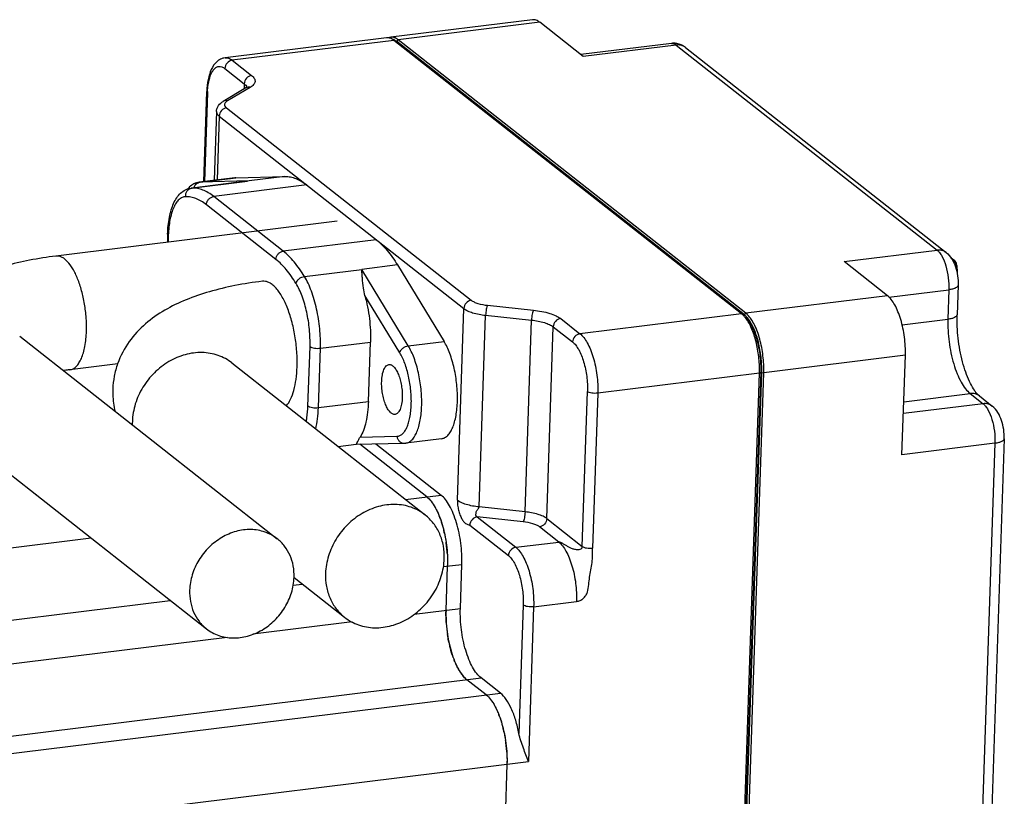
# Model space of a CAD drawing. Header units: millimetres. Extents: x 2752 to 3264, y 1607 to 1975.
# Tile 5 of 11: x 2810 to 2842, y 1649 to 1674. Entities that reach past the tile are written whole.
import ezdxf

# ---------------------------------------------------------------- set-up
doc = ezdxf.new("R2010")
doc.units = ezdxf.units.MM

msp = doc.modelspace()

# ---------------------------------------------------------------- linework, layer by layer
at = {"color": 7, "linetype": 'Continuous'}
for p, q in [((2826.921, 1674.193), (2822.302, 1673.623)), ((2827.158, 1674.112), (2822.539, 1673.542)), ((2828.576, 1672.997), (2827.158, 1674.112)), ((2822.162, 1673.605), (2816.889, 1672.954)), ((2822.399, 1673.524), (2817.126, 1672.873)), ((2833.743, 1664.603), (2822.399, 1673.524)), ((2822.49, 1673.488), (2822.539, 1673.542)), ((2833.835, 1664.567), (2822.49, 1673.488)), ((2833.883, 1664.621), (2822.539, 1673.542)), ((2831.452, 1673.425), (2828.496, 1673.06)), ((2831.61, 1673.371), (2828.576, 1672.997)), ((2831.61, 1673.371), (2840.118, 1666.681)), ((2831.91, 1673.293), (2840.418, 1666.602)), ((2816.884, 1672.604), (2817.515, 1672.108)), ((2817.126, 1672.873), (2817.756, 1672.378)), ((2817.572, 1671.97), (2816.83, 1671.534)), ((2817.71, 1671.99), (2816.968, 1671.554)), ((2817.515, 1672.108), (2817.509, 1671.933)), ((2816.197, 1668.916), (2816.296, 1671.852)), ((2816.318, 1671.814), (2816.221, 1668.919)), ((2816.94, 1671.321), (2824.923, 1665.043)), ((2816.608, 1671.202), (2816.533, 1668.958)), ((2816.698, 1671.052), (2816.628, 1668.97)), ((2816.698, 1671.052), (2824.682, 1664.774)), ((2817.242, 1669.044), (2818.846, 1669.081)), ((2818.846, 1669.081), (2817.68, 1668.936)), ((2815.78, 1668.704), (2817.619, 1668.931)), ((2817.679, 1668.936), (2815.813, 1668.706)), ((2817.214, 1669.042), (2816.047, 1668.898)), ((2816.075, 1668.9), (2816.047, 1668.898)), ((2816.075, 1668.9), (2817.242, 1669.044)), ((2817.68, 1668.936), (2816.075, 1668.9)), ((2819.556, 1668.805), (2816.523, 1668.431)), ((2817.242, 1669.044), (2817.214, 1669.042)), ((2817.679, 1668.936), (2817.619, 1668.931)), ((2815.813, 1668.706), (2815.78, 1668.704)), ((2818.791, 1666.646), (2816.523, 1668.431)), ((2818.55, 1666.377), (2816.281, 1668.161)), ((2820.552, 1667.62), (2811.372, 1666.487)), ((2815.017, 1667.206), (2815.008, 1666.936)), ((2815.04, 1667.169), (2815.032, 1666.939)), ((2821.824, 1667.021), (2818.791, 1666.646)), ((2837.085, 1666.306), (2840.118, 1666.681)), ((2822.515, 1666.195), (2821.349, 1666.051)), ((2822.515, 1666.195), (2824.034, 1663.702)), ((2838.503, 1665.191), (2837.085, 1666.306)), ((2840.565, 1666.445), (2840.68, 1666.355)), ((2840.582, 1666.416), (2840.65, 1666.363)), ((2840.65, 1666.363), (2840.615, 1666.358)), ((2819.482, 1665.82), (2821.349, 1666.051)), ((2822.868, 1663.558), (2821.349, 1666.051)), ((2840.777, 1666.054), (2840.772, 1665.921)), ((2840.807, 1665.536), (2840.775, 1664.573)), ((2822.592, 1663.33), (2821.453, 1665.198)), ((2838.546, 1665.146), (2840.506, 1665.388)), ((2840.506, 1665.388), (2840.473, 1664.425)), ((2825.455, 1664.88), (2826.953, 1664.721)), ((2838.503, 1665.191), (2833.883, 1664.621)), ((2824.47, 1658.519), (2824.682, 1664.774)), ((2825.18, 1658.301), (2825.391, 1664.556)), ((2825.391, 1664.556), (2826.889, 1664.397)), ((2833.743, 1664.603), (2828.47, 1663.952)), ((2833.785, 1664.567), (2833.743, 1664.603)), ((2833.835, 1664.567), (2833.883, 1664.621)), ((2826.678, 1658.141), (2826.889, 1664.397)), ((2827.84, 1664.448), (2828.47, 1663.952)), ((2838.981, 1664.241), (2840.473, 1664.425)), ((2827.387, 1657.923), (2827.599, 1664.178)), ((2827.599, 1664.178), (2828.229, 1663.683)), ((2810.191, 1663.873), (2818.594, 1657.264)), ((2820, 1663.481), (2821.633, 1663.682)), ((2821.568, 1661.743), (2821.633, 1663.682)), ((2822.868, 1663.558), (2824.034, 1663.702)), ((2819.596, 1661.595), (2819.662, 1663.534)), ((2819.934, 1661.541), (2820, 1663.481)), ((2813.389, 1662.97), (2811.83, 1662.777)), ((2817.116, 1662.998), (2823.419, 1658.042)), ((2839.084, 1663.252), (2834.465, 1662.681)), ((2838.975, 1660.004), (2839.084, 1663.252)), ((2834.325, 1662.664), (2829.052, 1662.013)), ((2833.219, 1629.944), (2834.325, 1662.664)), ((2833.27, 1629.989), (2834.376, 1662.709)), ((2833.291, 1629.972), (2834.397, 1662.692)), ((2833.359, 1629.961), (2834.465, 1662.681)), ((2834.325, 1662.664), (2834.376, 1662.709)), ((2834.397, 1662.692), (2834.465, 1662.681)), ((2828.543, 1657.015), (2828.713, 1662.067)), ((2829.052, 1662.013), (2828.881, 1656.961)), ((2839.033, 1661.734), (2841.2, 1662.001)), ((2841.2, 1662.001), (2841.62, 1661.671)), ((2819.934, 1661.541), (2821.568, 1661.743)), ((2841.62, 1661.671), (2839.02, 1661.35)), ((2841.5, 1661.923), (2841.92, 1661.592)), ((2807.881, 1660.935), (2816.284, 1654.327)), ((2821.162, 1660.345), (2822.739, 1660.381)), ((2821.297, 1660.581), (2822.5, 1660.608)), ((2823.955, 1660.529), (2822.789, 1660.385)), ((2842.008, 1660.378), (2838.975, 1660.004)), ((2842.008, 1660.378), (2841.122, 1634.154)), ((2842.309, 1660.526), (2841.423, 1634.302)), ((2820.581, 1660.273), (2821.163, 1660.345)), ((2823.47, 1658.634), (2821.29, 1660.348)), ((2821.815, 1660.36), (2823.937, 1658.691)), ((2822.775, 1658.548), (2823.937, 1658.691)), ((2826.678, 1658.141), (2825.18, 1658.301)), ((2826.614, 1657.817), (2825.116, 1657.977)), ((2825.116, 1657.977), (2826.376, 1656.985)), ((2827.387, 1657.923), (2828.543, 1657.015)), ((2824.874, 1657.707), (2826.135, 1656.716)), ((2827.776, 1657.158), (2827.146, 1657.654)), ((2812.525, 1657.282), (2793.139, 1654.889)), ((2826.376, 1656.985), (2827.776, 1657.158)), ((2824.007, 1656.354), (2824.615, 1656.429)), ((2824.1, 1654.928), (2824.149, 1656.371)), ((2824.567, 1654.985), (2824.615, 1656.429)), ((2819.141, 1655.999), (2820.792, 1654.701)), ((2819.106, 1655.749), (2819.412, 1655.786)), ((2795.401, 1652.822), (2815.104, 1655.255)), ((2823.059, 1654.799), (2824.567, 1654.985)), ((2826.619, 1655.1), (2826.478, 1650.915)), ((2826.958, 1655.046), (2826.787, 1649.994)), ((2826.958, 1655.046), (2828.357, 1655.219)), ((2821.036, 1654.549), (2817.802, 1654.15)), ((2816.961, 1654.046), (2795.814, 1651.435)), ((2795.855, 1649.094), (2825.245, 1652.723)), ((2825.875, 1652.227), (2825.245, 1652.723)), ((2825.409, 1652.17), (2824.778, 1652.665)), ((2795.835, 1648.519), (2825.875, 1652.227)), ((2795.756, 1646.163), (2826.787, 1649.994)), ((2826.087, 1649.907), (2825.55, 1634.029))]:
    msp.add_line(p, q, dxfattribs=at)
for centre, radius, start, end in [((2822.335, 1673.369), 0.256, 107.0065, 112.5439), ((2822.187, 1673.329), 0.279, 75.4378, 79.5281), ((2822.332, 1673.381), 0.244, 97.0734, 106.9969), ((2831.524, 1672.834), 0.596, 81.7118, 97.0071), ((2831.524, 1672.835), 0.595, 80.352, 81.6731), ((2817.662, 1671.816), 0.178, 105.4991, 120.3613), ((2818.943, 1671.725), 2.626, 177.2678, 178.0663), ((2831.073, 1662.774), 3.254, 358.0667, 358.8153), ((2831.285, 1662.797), 3.114, 358.065, 358.3642), ((2841.87, 1662.375), 0.584, 225.2509, 227.7363), ((2815.904, 1661.02), 2.039, 178.0601, 181.2617), ((2822.728, 1660.879), 0.498, 271.3033, 277.0335), ((2821.051, 1656.877), 3.045, 19.7317, 21.7151), ((2819.998, 1656.554), 4.146, 12.2479, 13.8621), ((2819.633, 1656.483), 4.518, 6.0456, 8.6232), ((2819.691, 1656.488), 4.46, 3.5123, 6.0542), ((2828.557, 1654.811), 4.46, 183.5123, 186.0542), ((2828.615, 1654.816), 4.518, 186.0456, 188.6232), ((2828.25, 1654.745), 4.146, 192.2479, 193.8621), ((2827.198, 1654.422), 3.045, 199.7317, 201.7151), ((2822.989, 1650.414), 3.045, 19.7317, 21.7151), ((2821.936, 1650.091), 4.146, 12.2479, 13.8621), ((2821.572, 1650.019), 4.518, 6.0456, 8.6232), ((2821.63, 1650.024), 4.46, 3.5123, 6.0542)]:
    msp.add_arc(centre, radius, start, end, dxfattribs=at)
for points, knots in [([(2827.158, 1674.112), (2827.122, 1674.14), (2827.048, 1674.186), (2826.96, 1674.198), (2826.921, 1674.193)], [0, 0, 0, 0, 0.538165, 1, 1, 1, 1]), ([(2822.399, 1673.524), (2822.387, 1673.533), (2822.344, 1673.565), (2822.295, 1673.589), (2822.257, 1673.599)], [0, 0, 0, 0, 0.271935, 1, 1, 1, 1]), ([(2822.436, 1673.603), (2822.425, 1673.608), (2822.382, 1673.622), (2822.335, 1673.627), (2822.302, 1673.623)], [0, 0, 0, 0, 0.263665, 1, 1, 1, 1]), ([(2822.49, 1673.488), (2822.479, 1673.497), (2822.438, 1673.527), (2822.39, 1673.55), (2822.354, 1673.559)], [0, 0, 0, 0, 0.271934, 1, 1, 1, 1]), ([(2822.539, 1673.542), (2822.53, 1673.548), (2822.498, 1673.572), (2822.463, 1673.592), (2822.436, 1673.603)], [0, 0, 0, 0, 0.26608, 1, 1, 1, 1]), ([(2831.452, 1673.425), (2831.478, 1673.429), (2831.536, 1673.421), (2831.586, 1673.39), (2831.61, 1673.371)], [0, 0, 0, 0, 0.462, 1, 1, 1, 1]), ([(2831.91, 1673.293), (2831.869, 1673.325), (2831.771, 1673.373), (2831.663, 1673.378), (2831.61, 1673.371)], [0, 0, 0, 0, 0.489877, 1, 1, 1, 1]), ([(2831.91, 1673.293), (2831.869, 1673.325), (2831.778, 1673.381), (2831.676, 1673.412), (2831.624, 1673.421)], [0, 0, 0, 0, 0.495864, 1, 1, 1, 1]), ([(2816.889, 1672.954), (2816.838, 1672.948), (2816.739, 1672.918), (2816.57, 1672.8), (2816.421, 1672.568), (2816.325, 1672.231), (2816.3, 1671.984), (2816.296, 1671.852)], [0, 0, 0, 0, 0.113277, 0.224877, 0.451309, 0.706821, 1, 1, 1, 1]), ([(2816.889, 1672.954), (2816.928, 1672.959), (2817.016, 1672.947), (2817.09, 1672.902), (2817.126, 1672.873)], [0, 0, 0, 0, 0.461835, 1, 1, 1, 1]), ([(2816.32, 1671.851), (2816.323, 1671.924), (2816.336, 1672.063), (2816.373, 1672.257), (2816.428, 1672.42), (2816.497, 1672.548), (2816.582, 1672.637), (2816.683, 1672.68), (2816.791, 1672.666), (2816.854, 1672.628), (2816.884, 1672.604)], [0, 0, 0, 0, 0.188662, 0.358695, 0.506077, 0.629168, 0.729691, 0.815366, 0.900639, 1, 1, 1, 1]), ([(2817.126, 1672.873), (2817.063, 1672.866), (2816.941, 1672.797), (2816.887, 1672.668), (2816.884, 1672.604)], [0, 0, 0, 0, 0.496227, 1, 1, 1, 1]), ([(2817.756, 1672.378), (2817.693, 1672.37), (2817.571, 1672.301), (2817.517, 1672.173), (2817.515, 1672.108)], [0, 0, 0, 0, 0.496227, 1, 1, 1, 1]), ([(2817.756, 1672.378), (2817.775, 1672.363), (2817.808, 1672.333), (2817.846, 1672.283), (2817.868, 1672.23), (2817.872, 1672.158), (2817.821, 1672.063), (2817.751, 1672.014), (2817.71, 1671.99)], [0, 0, 0, 0, 0.146397, 0.27268, 0.383329, 0.486397, 0.707344, 1, 1, 1, 1]), ([(2817.515, 1672.108), (2817.522, 1672.102), (2817.55, 1672.079), (2817.574, 1672.052), (2817.586, 1672.029)], [0, 0, 0, 0, 0.278878, 1, 1, 1, 1]), ([(2817.612, 1671.993), (2817.614, 1671.997), (2817.614, 1671.999), (2817.618, 1672.004), (2817.616, 1672.002), (2817.614, 1672), (2817.608, 1671.995), (2817.6, 1671.988), (2817.587, 1671.979), (2817.577, 1671.973), (2817.572, 1671.97)], [0, 0, 0, 0, 0.160462, 0.168771, 0.173657, 0.22435, 0.33254, 0.499014, 0.721986, 1, 1, 1, 1]), ([(2817.586, 1672.029), (2817.588, 1672.026), (2817.595, 1672.013), (2817.599, 1672), (2817.602, 1671.989)], [0, 0, 0, 0, 0.261024, 1, 1, 1, 1]), ([(2817.71, 1671.99), (2817.702, 1671.992), (2817.67, 1671.997), (2817.637, 1671.994), (2817.614, 1671.988)], [0, 0, 0, 0, 0.256785, 1, 1, 1, 1]), ([(2816.296, 1671.852), (2816.296, 1671.848), (2816.298, 1671.833), (2816.309, 1671.821), (2816.318, 1671.814)], [0, 0, 0, 0, 0.21414, 1, 1, 1, 1]), ([(2816.608, 1671.202), (2816.61, 1671.238), (2816.624, 1671.31), (2816.691, 1671.433), (2816.772, 1671.5), (2816.83, 1671.534)], [0, 0, 0, 0, 0.262929, 0.516916, 1, 1, 1, 1]), ([(2816.94, 1671.321), (2816.877, 1671.314), (2816.755, 1671.245), (2816.701, 1671.116), (2816.698, 1671.052)], [0, 0, 0, 0, 0.496227, 1, 1, 1, 1]), ([(2816.968, 1671.554), (2816.944, 1671.559), (2816.896, 1671.562), (2816.85, 1671.546), (2816.83, 1671.534)], [0, 0, 0, 0, 0.510284, 1, 1, 1, 1]), ([(2816.873, 1671.441), (2816.87, 1671.421), (2816.884, 1671.371), (2816.919, 1671.338), (2816.94, 1671.321)], [0, 0, 0, 0, 0.437392, 1, 1, 1, 1]), ([(2816.901, 1671.5), (2816.897, 1671.496), (2816.884, 1671.478), (2816.875, 1671.457), (2816.873, 1671.441)], [0, 0, 0, 0, 0.273694, 1, 1, 1, 1]), ([(2816.968, 1671.554), (2816.961, 1671.55), (2816.937, 1671.535), (2816.914, 1671.516), (2816.901, 1671.5)], [0, 0, 0, 0, 0.278153, 1, 1, 1, 1]), ([(2816.608, 1671.202), (2816.607, 1671.175), (2816.628, 1671.115), (2816.672, 1671.073), (2816.698, 1671.052)], [0, 0, 0, 0, 0.43881, 1, 1, 1, 1]), ([(2818.846, 1669.081), (2818.905, 1669.082), (2819.025, 1669.071), (2819.205, 1669.019), (2819.385, 1668.929), (2819.499, 1668.85), (2819.556, 1668.805)], [0, 0, 0, 0, 0.225922, 0.463833, 0.720277, 1, 1, 1, 1]), ([(2816.047, 1668.898), (2816.017, 1668.894), (2815.959, 1668.882), (2815.849, 1668.836), (2815.777, 1668.783), (2815.735, 1668.742)], [0, 0, 0, 0, 0.253284, 0.502511, 1, 1, 1, 1]), ([(2815.876, 1668.716), (2815.883, 1668.74), (2815.902, 1668.786), (2815.947, 1668.843), (2816.007, 1668.884), (2816.052, 1668.897), (2816.075, 1668.9)], [0, 0, 0, 0, 0.258486, 0.51128, 0.757918, 1, 1, 1, 1]), ([(2815.017, 1667.206), (2815.023, 1667.389), (2815.049, 1667.655), (2815.129, 1667.986), (2815.206, 1668.201), (2815.306, 1668.387), (2815.433, 1668.542), (2815.566, 1668.638), (2815.685, 1668.686), (2815.748, 1668.7), (2815.78, 1668.704)], [0, 0, 0, 0, 0.303137, 0.439344, 0.56448, 0.679729, 0.788138, 0.893915, 0.9466, 1, 1, 1, 1]), ([(2815.607, 1668.423), (2815.569, 1668.422), (2815.489, 1668.404), (2815.382, 1668.33), (2815.288, 1668.217), (2815.207, 1668.066), (2815.14, 1667.881), (2815.089, 1667.666), (2815.054, 1667.425), (2815.043, 1667.257), (2815.04, 1667.169)], [0, 0, 0, 0, 0.07722, 0.161305, 0.259093, 0.374031, 0.506961, 0.657023, 0.822294, 1, 1, 1, 1]), ([(2815.607, 1668.423), (2815.603, 1668.456), (2815.608, 1668.523), (2815.65, 1668.614), (2815.721, 1668.681), (2815.782, 1668.702), (2815.813, 1668.706)], [0, 0, 0, 0, 0.259106, 0.513661, 0.760247, 1, 1, 1, 1]), ([(2816.281, 1668.161), (2816.227, 1668.204), (2816.119, 1668.279), (2815.948, 1668.364), (2815.777, 1668.414), (2815.662, 1668.424), (2815.607, 1668.423)], [0, 0, 0, 0, 0.279727, 0.536171, 0.774079, 1, 1, 1, 1]), ([(2816.523, 1668.431), (2816.466, 1668.475), (2816.352, 1668.555), (2816.171, 1668.644), (2815.992, 1668.697), (2815.871, 1668.707), (2815.813, 1668.706)], [0, 0, 0, 0, 0.279728, 0.536171, 0.774079, 1, 1, 1, 1]), ([(2816.281, 1668.161), (2816.282, 1668.193), (2816.297, 1668.259), (2816.351, 1668.343), (2816.429, 1668.406), (2816.491, 1668.427), (2816.523, 1668.431)], [0, 0, 0, 0, 0.24777, 0.503543, 0.757298, 1, 1, 1, 1]), ([(2815.04, 1667.169), (2815.033, 1667.174), (2815.022, 1667.185), (2815.017, 1667.2), (2815.017, 1667.206)], [0, 0, 0, 0, 0.560771, 1, 1, 1, 1]), ([(2821.824, 1667.021), (2821.954, 1666.919), (2822.208, 1666.659), (2822.414, 1666.362), (2822.515, 1666.195)], [0, 0, 0, 0, 0.458957, 1, 1, 1, 1]), ([(2811.372, 1666.487), (2811.085, 1666.451), (2810.528, 1666.364), (2809.729, 1666.177), (2808.994, 1665.932), (2808.322, 1665.616), (2807.717, 1665.206), (2807.199, 1664.671), (2806.892, 1664.11), (2806.752, 1663.61), (2806.722, 1663.348), (2806.717, 1663.216)], [0, 0, 0, 0, 0.140408, 0.272775, 0.39704, 0.515193, 0.631113, 0.749478, 0.872756, 0.936128, 1, 1, 1, 1]), ([(2812.368, 1664.029), (2812.373, 1664.176), (2812.367, 1664.475), (2812.314, 1664.92), (2812.222, 1665.348), (2812.094, 1665.735), (2811.94, 1666.059), (2811.788, 1666.275), (2811.656, 1666.396), (2811.562, 1666.456), (2811.466, 1666.488), (2811.402, 1666.49), (2811.372, 1666.487)], [0, 0, 0, 0, 0.155683, 0.315785, 0.472365, 0.617758, 0.745397, 0.850768, 0.894785, 0.93347, 0.967932, 1, 1, 1, 1]), ([(2818.55, 1666.377), (2818.551, 1666.409), (2818.566, 1666.475), (2818.62, 1666.559), (2818.697, 1666.621), (2818.76, 1666.643), (2818.791, 1666.646)], [0, 0, 0, 0, 0.24777, 0.503543, 0.757298, 1, 1, 1, 1]), ([(2819.482, 1665.82), (2819.381, 1665.987), (2819.175, 1666.284), (2818.921, 1666.544), (2818.791, 1666.646)], [0, 0, 0, 0, 0.541053, 1, 1, 1, 1]), ([(2840.418, 1666.602), (2840.377, 1666.634), (2840.28, 1666.682), (2840.171, 1666.687), (2840.118, 1666.681)], [0, 0, 0, 0, 0.489879, 1, 1, 1, 1]), ([(2840.118, 1666.681), (2840.148, 1666.657), (2840.207, 1666.594), (2840.315, 1666.425), (2840.42, 1666.151), (2840.496, 1665.782), (2840.51, 1665.519), (2840.506, 1665.388)], [0, 0, 0, 0, 0.083964, 0.185085, 0.431741, 0.715227, 1, 1, 1, 1]), ([(2840.418, 1666.602), (2840.491, 1666.545), (2840.615, 1666.398), (2840.732, 1666.132), (2840.798, 1665.841), (2840.811, 1665.637), (2840.807, 1665.536)], [0, 0, 0, 0, 0.237267, 0.480962, 0.739352, 1, 1, 1, 1]), ([(2819.206, 1665.592), (2819.11, 1665.75), (2818.915, 1666.033), (2818.673, 1666.28), (2818.55, 1666.377)], [0, 0, 0, 0, 0.541053, 1, 1, 1, 1]), ([(2840.65, 1666.363), (2840.653, 1666.36), (2840.669, 1666.345), (2840.681, 1666.327), (2840.689, 1666.313)], [0, 0, 0, 0, 0.215299, 1, 1, 1, 1]), ([(2840.723, 1666.301), (2840.72, 1666.307), (2840.708, 1666.326), (2840.693, 1666.344), (2840.68, 1666.355)], [0, 0, 0, 0, 0.266878, 1, 1, 1, 1]), ([(2840.689, 1666.313), (2840.703, 1666.288), (2840.725, 1666.23), (2840.738, 1666.17), (2840.742, 1666.138)], [0, 0, 0, 0, 0.465262, 1, 1, 1, 1]), ([(2840.773, 1666.141), (2840.771, 1666.156), (2840.761, 1666.211), (2840.744, 1666.266), (2840.723, 1666.301)], [0, 0, 0, 0, 0.268358, 1, 1, 1, 1]), ([(2821.453, 1665.198), (2821.431, 1665.278), (2821.395, 1665.468), (2821.374, 1665.71), (2821.36, 1665.913), (2821.353, 1666.006), (2821.349, 1666.051)], [0, 0, 0, 0, 0.288304, 0.673735, 0.844443, 1, 1, 1, 1]), ([(2840.742, 1666.138), (2840.745, 1666.116), (2840.747, 1666.088), (2840.747, 1666.059), (2840.747, 1666.052)], [0, 0, 0, 0, 0.755537, 1, 1, 1, 1]), ([(2840.777, 1666.054), (2840.777, 1666.05), (2840.765, 1666.042), (2840.754, 1666.04), (2840.747, 1666.039)], [0, 0, 0, 0, 0.353856, 1, 1, 1, 1]), ([(2840.777, 1666.054), (2840.777, 1666.061), (2840.778, 1666.09), (2840.775, 1666.119), (2840.773, 1666.141)], [0, 0, 0, 0, 0.243788, 1, 1, 1, 1]), ([(2818.108, 1665.665), (2817.808, 1665.628), (2817.228, 1665.537), (2816.394, 1665.339), (2815.624, 1665.078), (2814.917, 1664.739), (2814.277, 1664.294), (2813.732, 1663.711), (2813.411, 1663.106), (2813.265, 1662.57), (2813.233, 1662.29), (2813.229, 1662.149)], [0, 0, 0, 0, 0.138173, 0.268708, 0.391759, 0.509667, 0.626473, 0.746501, 0.871438, 0.9355, 1, 1, 1, 1]), ([(2819.24, 1662.87), (2819.246, 1663.038), (2819.239, 1663.378), (2819.179, 1663.883), (2819.074, 1664.37), (2818.929, 1664.81), (2818.777, 1665.131), (2818.639, 1665.341), (2818.536, 1665.465), (2818.431, 1665.562), (2818.323, 1665.63), (2818.215, 1665.666), (2818.142, 1665.669), (2818.108, 1665.665)], [0, 0, 0, 0, 0.155659, 0.315733, 0.472287, 0.617657, 0.745276, 0.800968, 0.850795, 0.894801, 0.933482, 0.967938, 1, 1, 1, 1]), ([(2819.206, 1665.592), (2819.212, 1665.62), (2819.239, 1665.676), (2819.303, 1665.746), (2819.387, 1665.798), (2819.451, 1665.816), (2819.482, 1665.82)], [0, 0, 0, 0, 0.226695, 0.480506, 0.745139, 1, 1, 1, 1]), ([(2819.662, 1663.534), (2819.668, 1663.721), (2819.654, 1664.099), (2819.569, 1664.65), (2819.445, 1665.085), (2819.317, 1665.393), (2819.245, 1665.53), (2819.206, 1665.592)], [0, 0, 0, 0, 0.262982, 0.530932, 0.782758, 0.896705, 1, 1, 1, 1]), ([(2820, 1663.481), (2820.007, 1663.693), (2819.992, 1664.123), (2819.91, 1664.651), (2819.806, 1665.059), (2819.714, 1665.34), (2819.608, 1665.594), (2819.526, 1665.749), (2819.482, 1665.82)], [0, 0, 0, 0, 0.262943, 0.530851, 0.660096, 0.78279, 0.896719, 1, 1, 1, 1]), ([(2840.807, 1665.536), (2840.806, 1665.495), (2840.728, 1665.44), (2840.622, 1665.407), (2840.547, 1665.393), (2840.506, 1665.388)], [0, 0, 0, 0, 0.353252, 0.64404, 1, 1, 1, 1]), ([(2821.453, 1665.198), (2821.521, 1664.952), (2821.617, 1664.449), (2821.642, 1663.937), (2821.633, 1663.682)], [0, 0, 0, 0, 0.50094, 1, 1, 1, 1]), ([(2824.923, 1665.043), (2824.86, 1665.036), (2824.738, 1664.967), (2824.684, 1664.838), (2824.682, 1664.774)], [0, 0, 0, 0, 0.496227, 1, 1, 1, 1]), ([(2824.923, 1665.043), (2824.951, 1665.022), (2825.021, 1664.982), (2825.197, 1664.918), (2825.348, 1664.891), (2825.455, 1664.88)], [0, 0, 0, 0, 0.189094, 0.424663, 1, 1, 1, 1]), ([(2825.455, 1664.88), (2825.445, 1664.865), (2825.429, 1664.821), (2825.411, 1664.746), (2825.397, 1664.654), (2825.392, 1664.589), (2825.391, 1664.556)], [0, 0, 0, 0, 0.164952, 0.410601, 0.703136, 1, 1, 1, 1]), ([(2839.084, 1663.252), (2839.091, 1663.449), (2839.069, 1663.843), (2838.973, 1664.318), (2838.852, 1664.665), (2838.75, 1664.884), (2838.637, 1665.061), (2838.549, 1665.155), (2838.503, 1665.191)], [0, 0, 0, 0, 0.284659, 0.568057, 0.69807, 0.814991, 0.916051, 1, 1, 1, 1]), ([(2824.682, 1664.774), (2824.719, 1664.745), (2824.812, 1664.692), (2825.047, 1664.606), (2825.248, 1664.571), (2825.391, 1664.556)], [0, 0, 0, 0, 0.189094, 0.424663, 1, 1, 1, 1]), ([(2826.953, 1664.721), (2826.943, 1664.705), (2826.927, 1664.662), (2826.909, 1664.586), (2826.895, 1664.495), (2826.89, 1664.43), (2826.889, 1664.397)], [0, 0, 0, 0, 0.164952, 0.410601, 0.703136, 1, 1, 1, 1]), ([(2826.953, 1664.721), (2827.132, 1664.702), (2827.383, 1664.657), (2827.677, 1664.55), (2827.794, 1664.484), (2827.84, 1664.448)], [0, 0, 0, 0, 0.575337, 0.810906, 1, 1, 1, 1]), ([(2833.882, 1664.457), (2833.874, 1664.467), (2833.844, 1664.506), (2833.811, 1664.543), (2833.785, 1664.567)], [0, 0, 0, 0, 0.264859, 1, 1, 1, 1]), ([(2833.894, 1664.513), (2833.889, 1664.518), (2833.87, 1664.537), (2833.85, 1664.555), (2833.835, 1664.567)], [0, 0, 0, 0, 0.259936, 1, 1, 1, 1]), ([(2833.946, 1664.563), (2833.941, 1664.569), (2833.921, 1664.589), (2833.9, 1664.608), (2833.883, 1664.621)], [0, 0, 0, 0, 0.260258, 1, 1, 1, 1]), ([(2834.465, 1662.681), (2834.471, 1662.865), (2834.453, 1663.236), (2834.353, 1663.761), (2834.212, 1664.16), (2834.068, 1664.417), (2833.988, 1664.521), (2833.946, 1664.563)], [0, 0, 0, 0, 0.277469, 0.555959, 0.804638, 0.909972, 1, 1, 1, 1]), ([(2840.775, 1664.573), (2840.773, 1664.532), (2840.696, 1664.478), (2840.59, 1664.444), (2840.514, 1664.43), (2840.473, 1664.425)], [0, 0, 0, 0, 0.353252, 0.64404, 1, 1, 1, 1]), ([(2841.43, 1661.989), (2841.385, 1662.04), (2841.291, 1662.171), (2841.166, 1662.408), (2841.047, 1662.704), (2840.905, 1663.171), (2840.79, 1663.799), (2840.766, 1664.316), (2840.775, 1664.573)], [0, 0, 0, 0, 0.075836, 0.176566, 0.29592, 0.428758, 0.715608, 1, 1, 1, 1]), ([(2826.889, 1664.397), (2827.032, 1664.382), (2827.233, 1664.346), (2827.468, 1664.26), (2827.561, 1664.208), (2827.599, 1664.178)], [0, 0, 0, 0, 0.575337, 0.810906, 1, 1, 1, 1]), ([(2827.84, 1664.448), (2827.777, 1664.44), (2827.655, 1664.371), (2827.601, 1664.243), (2827.599, 1664.178)], [0, 0, 0, 0, 0.496227, 1, 1, 1, 1]), ([(2834.376, 1662.709), (2834.382, 1662.885), (2834.364, 1663.238), (2834.266, 1663.738), (2834.13, 1664.114), (2833.99, 1664.353), (2833.912, 1664.447), (2833.872, 1664.485)], [0, 0, 0, 0, 0.279889, 0.560063, 0.808106, 0.912026, 1, 1, 1, 1]), ([(2834.326, 1662.707), (2834.329, 1662.872), (2834.312, 1663.204), (2834.226, 1663.682), (2834.089, 1664.107), (2833.958, 1664.356), (2833.882, 1664.457)], [0, 0, 0, 0, 0.271071, 0.543667, 0.793447, 1, 1, 1, 1]), ([(2833.969, 1664.425), (2833.963, 1664.433), (2833.939, 1664.464), (2833.914, 1664.493), (2833.894, 1664.513)], [0, 0, 0, 0, 0.261715, 1, 1, 1, 1]), ([(2834.397, 1662.708), (2834.402, 1662.87), (2834.387, 1663.196), (2834.305, 1663.664), (2834.172, 1664.081), (2834.044, 1664.326), (2833.969, 1664.425)], [0, 0, 0, 0, 0.270184, 0.54295, 0.793245, 1, 1, 1, 1]), ([(2840.473, 1664.425), (2840.465, 1664.179), (2840.492, 1663.686), (2840.613, 1663.092), (2840.763, 1662.658), (2840.891, 1662.385), (2841.032, 1662.164), (2841.143, 1662.046), (2841.2, 1662.001)], [0, 0, 0, 0, 0.284659, 0.568057, 0.69807, 0.814991, 0.916051, 1, 1, 1, 1]), ([(2811.83, 1662.777), (2811.867, 1662.782), (2811.944, 1662.807), (2812.045, 1662.886), (2812.133, 1663.003), (2812.21, 1663.154), (2812.273, 1663.336), (2812.34, 1663.629), (2812.362, 1663.865), (2812.368, 1664.029)], [0, 0, 0, 0, 0.077098, 0.162514, 0.261924, 0.378001, 0.511232, 0.660697, 1, 1, 1, 1]), ([(2828.47, 1663.952), (2828.407, 1663.944), (2828.285, 1663.875), (2828.231, 1663.747), (2828.229, 1663.683)], [0, 0, 0, 0, 0.496227, 1, 1, 1, 1]), ([(2828.47, 1663.952), (2828.516, 1663.916), (2828.604, 1663.822), (2828.717, 1663.645), (2828.82, 1663.427), (2828.94, 1663.08), (2829.037, 1662.604), (2829.058, 1662.21), (2829.052, 1662.013)], [0, 0, 0, 0, 0.083949, 0.185009, 0.30193, 0.431943, 0.715341, 1, 1, 1, 1]), ([(2823.955, 1660.529), (2823.991, 1660.533), (2824.066, 1660.558), (2824.164, 1660.637), (2824.25, 1660.752), (2824.324, 1660.901), (2824.384, 1661.081), (2824.43, 1661.288), (2824.461, 1661.518), (2824.48, 1661.856), (2824.461, 1662.297), (2824.378, 1662.816), (2824.26, 1663.225), (2824.139, 1663.514), (2824.07, 1663.643), (2824.034, 1663.702)], [0, 0, 0, 0, 0.031732, 0.066985, 0.108142, 0.156295, 0.211615, 0.273675, 0.341646, 0.41442, 0.568974, 0.7258, 0.872946, 0.939551, 1, 1, 1, 1]), ([(2828.229, 1663.683), (2828.267, 1663.653), (2828.341, 1663.574), (2828.475, 1663.364), (2828.607, 1663.021), (2828.701, 1662.56), (2828.719, 1662.231), (2828.713, 1662.067)], [0, 0, 0, 0, 0.083961, 0.185081, 0.431741, 0.715232, 1, 1, 1, 1]), ([(2817.116, 1662.998), (2816.981, 1663.105), (2816.667, 1663.275), (2816.132, 1663.366), (2815.574, 1663.292), (2815.038, 1663.061), (2814.565, 1662.694), (2814.189, 1662.219), (2813.941, 1661.674), (2813.873, 1661.282), (2813.866, 1661.089)], [0, 0, 0, 0, 0.113367, 0.229889, 0.351538, 0.478538, 0.609489, 0.741901, 0.872898, 1, 1, 1, 1]), ([(2819.662, 1663.534), (2819.669, 1663.528), (2819.688, 1663.517), (2819.735, 1663.498), (2819.808, 1663.482), (2819.902, 1663.474), (2819.968, 1663.477), (2820, 1663.481)], [0, 0, 0, 0, 0.084378, 0.187087, 0.437009, 0.720529, 1, 1, 1, 1]), ([(2822.5, 1660.608), (2822.531, 1660.609), (2822.597, 1660.624), (2822.685, 1660.684), (2822.762, 1660.778), (2822.829, 1660.902), (2822.883, 1661.053), (2822.926, 1661.23), (2822.954, 1661.428), (2822.974, 1661.72), (2822.96, 1662.103), (2822.89, 1662.556), (2822.788, 1662.913), (2822.683, 1663.166), (2822.623, 1663.279), (2822.592, 1663.33)], [0, 0, 0, 0, 0.031617, 0.066047, 0.106084, 0.153144, 0.207571, 0.269019, 0.336684, 0.409453, 0.564757, 0.722998, 0.87171, 0.939005, 1, 1, 1, 1]), ([(2822.592, 1663.33), (2822.598, 1663.358), (2822.624, 1663.414), (2822.689, 1663.484), (2822.772, 1663.536), (2822.836, 1663.554), (2822.868, 1663.558)], [0, 0, 0, 0, 0.226702, 0.480513, 0.745143, 1, 1, 1, 1]), ([(2822.789, 1660.385), (2822.825, 1660.389), (2822.899, 1660.414), (2822.997, 1660.493), (2823.084, 1660.608), (2823.157, 1660.757), (2823.218, 1660.937), (2823.264, 1661.144), (2823.294, 1661.374), (2823.313, 1661.712), (2823.294, 1662.153), (2823.211, 1662.672), (2823.094, 1663.081), (2822.972, 1663.37), (2822.904, 1663.499), (2822.868, 1663.558)], [0, 0, 0, 0, 0.031733, 0.066987, 0.108144, 0.156297, 0.211617, 0.273677, 0.341648, 0.414422, 0.568975, 0.725801, 0.872945, 0.939554, 1, 1, 1, 1]), ([(2822, 1662.399), (2822.002, 1662.471), (2822.012, 1662.574), (2822.041, 1662.702), (2822.069, 1662.782), (2822.102, 1662.849), (2822.141, 1662.9), (2822.186, 1662.934), (2822.219, 1662.945), (2822.235, 1662.947)], [0, 0, 0, 0, 0.339303, 0.488768, 0.621999, 0.738076, 0.837486, 0.922902, 1, 1, 1, 1]), ([(2822.235, 1662.947), (2822.249, 1662.949), (2822.277, 1662.948), (2822.318, 1662.934), (2822.36, 1662.908), (2822.417, 1662.855), (2822.484, 1662.76), (2822.552, 1662.618), (2822.608, 1662.448), (2822.648, 1662.261), (2822.671, 1662.066), (2822.674, 1661.935), (2822.672, 1661.87)], [0, 0, 0, 0, 0.032068, 0.06653, 0.105215, 0.149232, 0.254603, 0.382242, 0.527635, 0.684215, 0.844317, 1, 1, 1, 1]), ([(2811.83, 1662.777), (2811.812, 1662.775), (2811.741, 1662.766), (2811.67, 1662.756), (2811.617, 1662.749)], [0, 0, 0, 0, 0.253218, 1, 1, 1, 1]), ([(2818.891, 1661.6), (2818.946, 1661.664), (2819.045, 1661.827), (2819.147, 1662.121), (2819.215, 1662.477), (2819.236, 1662.734), (2819.24, 1662.87)], [0, 0, 0, 0, 0.189147, 0.421562, 0.694398, 1, 1, 1, 1]), ([(2822.436, 1661.321), (2822.423, 1661.32), (2822.395, 1661.321), (2822.353, 1661.335), (2822.312, 1661.361), (2822.254, 1661.414), (2822.187, 1661.509), (2822.12, 1661.651), (2822.064, 1661.821), (2822.023, 1662.008), (2822, 1662.203), (2821.997, 1662.334), (2822, 1662.399)], [0, 0, 0, 0, 0.032068, 0.06653, 0.105215, 0.149232, 0.254603, 0.382242, 0.527635, 0.684215, 0.844317, 1, 1, 1, 1]), ([(2813.229, 1662.149), (2813.226, 1662.087), (2813.226, 1661.84), (2813.26, 1661.593), (2813.304, 1661.414)], [0, 0, 0, 0, 0.251111, 1, 1, 1, 1]), ([(2829.052, 1662.013), (2828.987, 1662.005), (2828.891, 1662.007), (2828.778, 1662.033), (2828.73, 1662.053), (2828.713, 1662.067)], [0, 0, 0, 0, 0.562767, 0.813171, 1, 1, 1, 1]), ([(2841.5, 1661.923), (2841.459, 1661.955), (2841.362, 1662.003), (2841.253, 1662.008), (2841.2, 1662.001)], [0, 0, 0, 0, 0.489879, 1, 1, 1, 1]), ([(2841.459, 1661.96), (2841.456, 1661.962), (2841.447, 1661.972), (2841.437, 1661.982), (2841.43, 1661.989)], [0, 0, 0, 0, 0.235769, 1, 1, 1, 1]), ([(2821.568, 1661.743), (2821.564, 1661.625), (2821.547, 1661.399), (2821.494, 1661.082), (2821.415, 1660.81), (2821.34, 1660.649), (2821.297, 1660.581)], [0, 0, 0, 0, 0.294242, 0.562542, 0.798949, 1, 1, 1, 1]), ([(2822.672, 1661.87), (2822.669, 1661.798), (2822.66, 1661.695), (2822.63, 1661.566), (2822.602, 1661.486), (2822.569, 1661.42), (2822.53, 1661.369), (2822.486, 1661.334), (2822.452, 1661.323), (2822.436, 1661.321)], [0, 0, 0, 0, 0.339303, 0.488768, 0.621999, 0.738076, 0.837486, 0.922902, 1, 1, 1, 1]), ([(2841.5, 1661.923), (2841.498, 1661.924), (2841.49, 1661.931), (2841.483, 1661.937), (2841.477, 1661.942)], [0, 0, 0, 0, 0.229533, 1, 1, 1, 1]), ([(2841.92, 1661.592), (2841.88, 1661.624), (2841.782, 1661.672), (2841.673, 1661.678), (2841.62, 1661.671)], [0, 0, 0, 0, 0.489879, 1, 1, 1, 1]), ([(2841.62, 1661.671), (2841.65, 1661.647), (2841.709, 1661.584), (2841.817, 1661.416), (2841.922, 1661.142), (2841.998, 1660.773), (2842.012, 1660.509), (2842.008, 1660.378)], [0, 0, 0, 0, 0.083964, 0.185085, 0.431741, 0.715227, 1, 1, 1, 1]), ([(2819.542, 1661.089), (2819.549, 1661.129), (2819.578, 1661.296), (2819.592, 1661.465), (2819.596, 1661.595)], [0, 0, 0, 0, 0.235823, 1, 1, 1, 1]), ([(2819.596, 1661.595), (2819.604, 1661.589), (2819.623, 1661.578), (2819.67, 1661.559), (2819.742, 1661.542), (2819.837, 1661.534), (2819.902, 1661.537), (2819.934, 1661.541)], [0, 0, 0, 0, 0.084378, 0.187087, 0.437009, 0.720529, 1, 1, 1, 1]), ([(2819.847, 1660.849), (2819.873, 1660.957), (2819.913, 1661.187), (2819.93, 1661.419), (2819.934, 1661.541)], [0, 0, 0, 0, 0.475843, 1, 1, 1, 1]), ([(2842.309, 1660.526), (2842.313, 1660.628), (2842.301, 1660.831), (2842.234, 1661.122), (2842.117, 1661.388), (2841.993, 1661.535), (2841.92, 1661.592)], [0, 0, 0, 0, 0.260655, 0.519036, 0.762732, 1, 1, 1, 1]), ([(2821.163, 1660.345), (2821.166, 1660.346), (2821.174, 1660.35), (2821.183, 1660.362), (2821.194, 1660.381), (2821.213, 1660.42), (2821.244, 1660.489), (2821.276, 1660.547), (2821.297, 1660.581)], [0, 0, 0, 0, 0.037258, 0.091119, 0.167808, 0.270589, 0.56496, 1, 1, 1, 1]), ([(2822.5, 1660.608), (2822.503, 1660.577), (2822.52, 1660.516), (2822.575, 1660.441), (2822.651, 1660.391), (2822.71, 1660.38), (2822.739, 1660.381)], [0, 0, 0, 0, 0.259774, 0.51343, 0.759322, 1, 1, 1, 1]), ([(2842.309, 1660.526), (2842.308, 1660.485), (2842.231, 1660.431), (2842.125, 1660.397), (2842.049, 1660.383), (2842.008, 1660.378)], [0, 0, 0, 0, 0.353252, 0.64404, 1, 1, 1, 1]), ([(2823.47, 1658.634), (2823.484, 1658.622), (2823.544, 1658.571), (2823.596, 1658.511), (2823.633, 1658.462)], [0, 0, 0, 0, 0.228752, 1, 1, 1, 1]), ([(2823.47, 1658.634), (2823.524, 1658.592), (2823.627, 1658.481), (2823.759, 1658.276), (2823.878, 1658.021), (2824.018, 1657.616), (2824.131, 1657.061), (2824.156, 1656.601), (2824.149, 1656.371)], [0, 0, 0, 0, 0.083951, 0.185013, 0.301932, 0.431944, 0.715338, 1, 1, 1, 1]), ([(2823.633, 1658.462), (2823.639, 1658.453), (2823.666, 1658.417), (2823.691, 1658.378), (2823.709, 1658.349)], [0, 0, 0, 0, 0.241089, 1, 1, 1, 1]), ([(2824.615, 1656.429), (2824.623, 1656.658), (2824.598, 1657.119), (2824.485, 1657.673), (2824.345, 1658.078), (2824.225, 1658.333), (2824.093, 1658.539), (2823.99, 1658.649), (2823.937, 1658.691)], [0, 0, 0, 0, 0.284673, 0.568059, 0.698074, 0.814981, 0.916065, 1, 1, 1, 1]), ([(2824.47, 1658.519), (2824.468, 1658.465), (2824.475, 1658.356), (2824.505, 1658.199), (2824.549, 1658.054), (2824.603, 1657.929), (2824.664, 1657.831), (2824.731, 1657.763), (2824.804, 1657.73), (2824.855, 1657.722), (2824.874, 1657.707)], [0, 0, 0, 0, 0.167471, 0.335659, 0.493671, 0.634776, 0.75367, 0.848684, 0.925634, 1, 1, 1, 1]), ([(2825.18, 1658.301), (2825.037, 1658.316), (2824.836, 1658.351), (2824.601, 1658.437), (2824.507, 1658.49), (2824.47, 1658.519)], [0, 0, 0, 0, 0.575337, 0.810906, 1, 1, 1, 1]), ([(2823.419, 1658.042), (2823.283, 1658.148), (2822.97, 1658.319), (2822.435, 1658.41), (2821.877, 1658.336), (2821.341, 1658.105), (2820.867, 1657.738), (2820.492, 1657.263), (2820.244, 1656.717), (2820.175, 1656.326), (2820.169, 1656.133)], [0, 0, 0, 0, 0.113367, 0.229889, 0.351538, 0.478538, 0.609489, 0.741901, 0.872898, 1, 1, 1, 1]), ([(2823.709, 1658.349), (2823.716, 1658.338), (2823.742, 1658.295), (2823.766, 1658.25), (2823.784, 1658.215)], [0, 0, 0, 0, 0.24208, 1, 1, 1, 1]), ([(2823.784, 1658.215), (2823.792, 1658.199), (2823.827, 1658.129), (2823.857, 1658.058), (2823.879, 1658.004)], [0, 0, 0, 0, 0.241046, 1, 1, 1, 1]), ([(2825.116, 1657.977), (2825.105, 1657.981), (2825.084, 1657.993), (2825.073, 1658.029), (2825.074, 1658.068), (2825.081, 1658.114), (2825.095, 1658.164), (2825.12, 1658.213), (2825.153, 1658.254), (2825.179, 1658.283), (2825.18, 1658.301)], [0, 0, 0, 0, 0.09447, 0.181968, 0.288926, 0.417088, 0.560603, 0.710576, 0.859024, 1, 1, 1, 1]), ([(2826.678, 1658.141), (2826.677, 1658.109), (2826.672, 1658.043), (2826.658, 1657.952), (2826.64, 1657.876), (2826.624, 1657.833), (2826.614, 1657.817)], [0, 0, 0, 0, 0.296864, 0.589399, 0.835048, 1, 1, 1, 1]), ([(2827.387, 1657.923), (2827.35, 1657.952), (2827.257, 1658.005), (2827.022, 1658.091), (2826.821, 1658.126), (2826.678, 1658.141)], [0, 0, 0, 0, 0.189094, 0.424663, 1, 1, 1, 1]), ([(2824.042, 1656.611), (2824.047, 1656.751), (2824.028, 1657.03), (2823.91, 1657.425), (2823.707, 1657.772), (2823.521, 1657.961), (2823.419, 1658.042)], [0, 0, 0, 0, 0.261042, 0.513395, 0.758687, 1, 1, 1, 1]), ([(2823.916, 1657.905), (2823.927, 1657.877), (2823.967, 1657.759), (2824.001, 1657.639), (2824.024, 1657.548)], [0, 0, 0, 0, 0.242342, 1, 1, 1, 1]), ([(2825.116, 1657.977), (2825.053, 1657.969), (2824.931, 1657.9), (2824.876, 1657.772), (2824.874, 1657.707)], [0, 0, 0, 0, 0.496227, 1, 1, 1, 1]), ([(2827.146, 1657.654), (2827.118, 1657.676), (2827.048, 1657.715), (2826.872, 1657.78), (2826.721, 1657.806), (2826.614, 1657.817)], [0, 0, 0, 0, 0.189093, 0.424663, 1, 1, 1, 1]), ([(2827.387, 1657.923), (2827.385, 1657.859), (2827.331, 1657.731), (2827.209, 1657.662), (2827.146, 1657.654)], [0, 0, 0, 0, 0.503773, 1, 1, 1, 1]), ([(2818.594, 1657.264), (2818.475, 1657.358), (2818.199, 1657.508), (2817.729, 1657.588), (2817.238, 1657.523), (2816.767, 1657.32), (2816.35, 1656.997), (2816.02, 1656.579), (2815.802, 1656.1), (2815.742, 1655.755), (2815.736, 1655.585)], [0, 0, 0, 0, 0.113367, 0.229889, 0.351538, 0.478538, 0.609488, 0.741902, 0.872897, 1, 1, 1, 1]), ([(2819.142, 1656.006), (2819.146, 1656.129), (2819.13, 1656.374), (2819.026, 1656.722), (2818.848, 1657.027), (2818.684, 1657.194), (2818.594, 1657.264)], [0, 0, 0, 0, 0.261032, 0.513399, 0.758685, 1, 1, 1, 1]), ([(2824.05, 1657.434), (2824.055, 1657.412), (2824.074, 1657.321), (2824.09, 1657.229), (2824.1, 1657.16)], [0, 0, 0, 0, 0.248026, 1, 1, 1, 1]), ([(2826.376, 1656.985), (2826.313, 1656.978), (2826.191, 1656.909), (2826.137, 1656.78), (2826.135, 1656.716)], [0, 0, 0, 0, 0.496227, 1, 1, 1, 1]), ([(2826.376, 1656.985), (2826.422, 1656.949), (2826.51, 1656.855), (2826.623, 1656.679), (2826.726, 1656.46), (2826.846, 1656.113), (2826.943, 1655.637), (2826.964, 1655.243), (2826.958, 1655.046)], [0, 0, 0, 0, 0.083949, 0.185009, 0.30193, 0.431943, 0.715341, 1, 1, 1, 1]), ([(2828.543, 1657.015), (2828.542, 1657.002), (2828.537, 1656.978), (2828.512, 1656.94), (2828.467, 1656.913), (2828.409, 1656.902), (2828.335, 1656.904), (2828.247, 1656.925), (2828.151, 1656.966), (2828.063, 1657.015), (2827.993, 1657.059), (2827.936, 1657.093), (2827.89, 1657.119), (2827.85, 1657.139), (2827.812, 1657.153), (2827.789, 1657.16), (2827.776, 1657.158)], [0, 0, 0, 0, 0.043489, 0.081602, 0.150001, 0.215218, 0.278985, 0.402443, 0.520475, 0.633983, 0.745752, 0.802261, 0.860328, 0.922125, 0.956671, 1, 1, 1, 1]), ([(2827.776, 1657.158), (2827.822, 1657.122), (2827.91, 1657.028), (2828.023, 1656.851), (2828.125, 1656.633), (2828.246, 1656.286), (2828.343, 1655.81), (2828.364, 1655.416), (2828.357, 1655.219)], [0, 0, 0, 0, 0.083949, 0.185009, 0.30193, 0.431943, 0.715341, 1, 1, 1, 1]), ([(2828.357, 1655.219), (2828.397, 1655.224), (2828.476, 1655.245), (2828.582, 1655.312), (2828.664, 1655.409), (2828.731, 1655.562), (2828.756, 1655.766), (2828.78, 1656.007), (2828.825, 1656.245), (2828.867, 1656.483), (2828.884, 1656.723), (2828.878, 1656.882), (2828.881, 1656.961)], [0, 0, 0, 0, 0.061295, 0.125176, 0.190351, 0.254914, 0.380211, 0.504412, 0.629599, 0.754598, 0.877935, 1, 1, 1, 1]), ([(2828.543, 1657.015), (2828.56, 1657.001), (2828.607, 1656.98), (2828.72, 1656.955), (2828.816, 1656.953), (2828.881, 1656.961)], [0, 0, 0, 0, 0.186829, 0.437233, 1, 1, 1, 1]), ([(2820.792, 1654.701), (2820.927, 1654.595), (2821.241, 1654.424), (2821.776, 1654.333), (2822.334, 1654.407), (2822.87, 1654.638), (2823.344, 1655.006), (2823.719, 1655.48), (2823.967, 1656.026), (2824.035, 1656.418), (2824.042, 1656.611)], [0, 0, 0, 0, 0.113367, 0.229889, 0.351538, 0.478538, 0.609489, 0.741901, 0.872898, 1, 1, 1, 1]), ([(2824.143, 1656.761), (2824.145, 1656.728), (2824.151, 1656.598), (2824.152, 1656.468), (2824.149, 1656.371)], [0, 0, 0, 0, 0.254684, 1, 1, 1, 1]), ([(2826.135, 1656.716), (2826.173, 1656.686), (2826.246, 1656.607), (2826.381, 1656.397), (2826.512, 1656.054), (2826.607, 1655.593), (2826.625, 1655.264), (2826.619, 1655.1)], [0, 0, 0, 0, 0.083961, 0.185081, 0.431741, 0.715232, 1, 1, 1, 1]), ([(2816.284, 1654.327), (2816.403, 1654.233), (2816.679, 1654.083), (2817.15, 1654.003), (2817.64, 1654.068), (2818.112, 1654.271), (2818.528, 1654.594), (2818.858, 1655.012), (2819.076, 1655.491), (2819.137, 1655.836), (2819.142, 1656.006)], [0, 0, 0, 0, 0.113367, 0.229889, 0.351538, 0.478538, 0.609488, 0.741902, 0.872897, 1, 1, 1, 1]), ([(2820.169, 1656.133), (2820.164, 1655.992), (2820.183, 1655.713), (2820.301, 1655.318), (2820.503, 1654.971), (2820.69, 1654.782), (2820.792, 1654.701)], [0, 0, 0, 0, 0.261042, 0.513395, 0.758687, 1, 1, 1, 1]), ([(2815.736, 1655.585), (2815.732, 1655.462), (2815.748, 1655.217), (2815.852, 1654.869), (2816.03, 1654.564), (2816.194, 1654.397), (2816.284, 1654.327)], [0, 0, 0, 0, 0.261032, 0.513399, 0.758685, 1, 1, 1, 1]), ([(2824.1, 1654.928), (2824.092, 1654.698), (2824.117, 1654.238), (2824.23, 1653.683), (2824.371, 1653.278), (2824.49, 1653.023), (2824.622, 1652.817), (2824.725, 1652.707), (2824.778, 1652.665)], [0, 0, 0, 0, 0.284662, 0.568056, 0.698068, 0.814987, 0.916049, 1, 1, 1, 1]), ([(2824.106, 1654.537), (2824.104, 1654.571), (2824.097, 1654.7), (2824.097, 1654.831), (2824.1, 1654.928)], [0, 0, 0, 0, 0.254684, 1, 1, 1, 1]), ([(2825.245, 1652.723), (2825.192, 1652.765), (2825.088, 1652.875), (2824.957, 1653.081), (2824.837, 1653.336), (2824.697, 1653.741), (2824.584, 1654.296), (2824.559, 1654.756), (2824.567, 1654.985)], [0, 0, 0, 0, 0.083935, 0.185019, 0.301926, 0.431941, 0.715327, 1, 1, 1, 1]), ([(2826.958, 1655.046), (2826.893, 1655.038), (2826.797, 1655.04), (2826.684, 1655.066), (2826.636, 1655.087), (2826.619, 1655.1)], [0, 0, 0, 0, 0.562767, 0.813171, 1, 1, 1, 1]), ([(2824.199, 1653.865), (2824.194, 1653.887), (2824.175, 1653.978), (2824.159, 1654.07), (2824.148, 1654.139)], [0, 0, 0, 0, 0.248026, 1, 1, 1, 1]), ([(2824.332, 1653.394), (2824.322, 1653.422), (2824.282, 1653.54), (2824.248, 1653.66), (2824.225, 1653.751)], [0, 0, 0, 0, 0.242342, 1, 1, 1, 1]), ([(2824.465, 1653.084), (2824.456, 1653.1), (2824.422, 1653.17), (2824.391, 1653.241), (2824.369, 1653.295)], [0, 0, 0, 0, 0.241046, 1, 1, 1, 1]), ([(2824.539, 1652.95), (2824.533, 1652.961), (2824.506, 1653.004), (2824.482, 1653.049), (2824.465, 1653.084)], [0, 0, 0, 0, 0.24208, 1, 1, 1, 1]), ([(2824.616, 1652.837), (2824.609, 1652.846), (2824.582, 1652.882), (2824.557, 1652.921), (2824.539, 1652.95)], [0, 0, 0, 0, 0.241089, 1, 1, 1, 1]), ([(2824.778, 1652.665), (2824.764, 1652.676), (2824.704, 1652.728), (2824.652, 1652.788), (2824.616, 1652.837)], [0, 0, 0, 0, 0.228752, 1, 1, 1, 1]), ([(2825.409, 1652.17), (2825.423, 1652.159), (2825.483, 1652.107), (2825.535, 1652.047), (2825.571, 1651.998)], [0, 0, 0, 0, 0.228752, 1, 1, 1, 1]), ([(2825.409, 1652.17), (2825.462, 1652.128), (2825.565, 1652.018), (2825.697, 1651.812), (2825.816, 1651.557), (2825.957, 1651.152), (2826.07, 1650.597), (2826.095, 1650.137), (2826.087, 1649.907)], [0, 0, 0, 0, 0.083951, 0.185013, 0.301932, 0.431944, 0.715338, 1, 1, 1, 1]), ([(2826.478, 1650.915), (2826.45, 1651.06), (2826.384, 1651.336), (2826.246, 1651.71), (2826.083, 1652.011), (2825.947, 1652.171), (2825.875, 1652.227)], [0, 0, 0, 0, 0.302494, 0.577844, 0.812823, 1, 1, 1, 1]), ([(2825.571, 1651.998), (2825.578, 1651.99), (2825.605, 1651.953), (2825.63, 1651.915), (2825.648, 1651.885)], [0, 0, 0, 0, 0.241089, 1, 1, 1, 1]), ([(2825.648, 1651.885), (2825.654, 1651.875), (2825.68, 1651.831), (2825.705, 1651.786), (2825.722, 1651.751)], [0, 0, 0, 0, 0.24208, 1, 1, 1, 1]), ([(2825.722, 1651.751), (2825.731, 1651.735), (2825.765, 1651.665), (2825.796, 1651.594), (2825.817, 1651.54)], [0, 0, 0, 0, 0.241046, 1, 1, 1, 1]), ([(2825.855, 1651.441), (2825.865, 1651.413), (2825.905, 1651.295), (2825.939, 1651.175), (2825.962, 1651.084)], [0, 0, 0, 0, 0.242342, 1, 1, 1, 1]), ([(2825.988, 1650.97), (2825.993, 1650.948), (2826.012, 1650.857), (2826.028, 1650.765), (2826.039, 1650.696)], [0, 0, 0, 0, 0.248026, 1, 1, 1, 1]), ([(2826.787, 1649.994), (2826.735, 1650.142), (2826.647, 1650.366), (2826.539, 1650.672), (2826.493, 1650.833), (2826.478, 1650.915)], [0, 0, 0, 0, 0.485229, 0.741567, 1, 1, 1, 1]), ([(2826.081, 1650.298), (2826.083, 1650.265), (2826.09, 1650.135), (2826.09, 1650.004), (2826.087, 1649.907)], [0, 0, 0, 0, 0.254684, 1, 1, 1, 1])]:
    msp.add_open_spline(points, degree=3, knots=knots, dxfattribs=at)
for points in [[(2822.238, 1673.603), (2822.213, 1673.607), (2822.187, 1673.608), (2822.162, 1673.605)], [(2815.735, 1668.742), (2815.715, 1668.723), (2815.696, 1668.702), (2815.679, 1668.681)], [(2840.68, 1666.355), (2840.672, 1666.361), (2840.66, 1666.364), (2840.65, 1666.363)]]:
    msp.add_open_spline(points, degree=3, dxfattribs=at)

doc.saveas('drawing.dxf')
